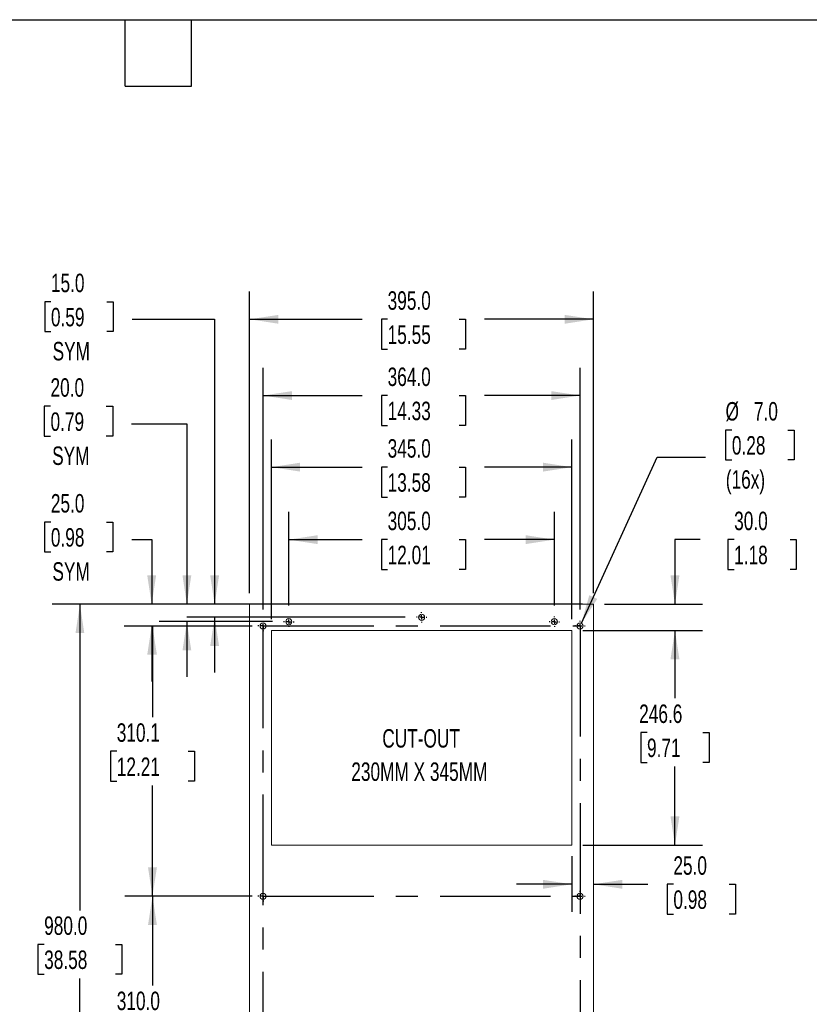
# Model space of a CAD drawing. Header units: millimetres. Extents: x 6 to 273, y 6 to 210.
# Tile 6 of 30: x 124 to 214, y 97 to 210. Entities that reach past the tile are written whole.
import ezdxf

# ---------------------------------------------------------------- set-up
doc = ezdxf.new("R2010")
doc.units = ezdxf.units.MM
doc.linetypes.add('CENTERX2', pattern=[20.32, 12.7, -2.54, 2.54, -2.54])
doc.layers.add('CENTER', color=40, linetype='CENTERX2')
doc.layers.add('DIMENSIONS', color=140, linetype='Continuous', lineweight=25)
doc.layers.add('TEXT', color=140, linetype='Continuous', lineweight=25)
doc.styles.add('SLDTEXTSTYLE0', font='TXT', dxfattribs={"width": 0.7})
doc.dimstyles.new('SLDDIMSTYLE0', dxfattribs={"dimtxt": 2.158008, "dimasz": 3.302, "dimexe": 0, "dimexo": 0.0625, "dimgap": 0.539502, "dimtad": 0, "dimtih": 1, "dimtoh": 1, "dimlfac": 10, "dimrnd": 1e-09, "dimzin": 4, "dimdsep": 46, "dimtxsty": 'SLDTEXTSTYLE0', "dimsah": 1, "dimcen": 0.09, "dimadec": 0, "dimazin": 1, "dimtfac": 1, "dimtofl": 0, "dimtmove": 0, "dimatfit": 3, "dimfxl": 0, "dimfrac": 2, "dimtolj": 1, "dimtzin": 12, "dimarcsym": 0})
doc.dimstyles.new('SLDDIMSTYLE1', dxfattribs={"dimtxt": 2.158008, "dimasz": 3.302, "dimexe": 0, "dimexo": 0.0625, "dimgap": 0.539502, "dimtad": 0, "dimtih": 1, "dimtoh": 1, "dimlfac": 10, "dimrnd": 1e-09, "dimzin": 12, "dimdsep": 46, "dimtxsty": 'SLDTEXTSTYLE0', "dimsah": 1, "dimcen": 0.09, "dimadec": 0, "dimazin": 3, "dimtfac": 1, "dimtofl": 0, "dimtmove": 0, "dimatfit": 3, "dimfxl": 0, "dimfrac": 2, "dimtolj": 1, "dimtzin": 12, "dimarcsym": 0})
doc.dimstyles.new('SLDDIMSTYLE2', dxfattribs={"dimtxt": 2.158008, "dimasz": 3.302, "dimexe": 0, "dimexo": 0.0625, "dimgap": 0.539502, "dimtad": 0, "dimtih": 1, "dimtoh": 1, "dimlfac": 10, "dimrnd": 1e-09, "dimzin": 4, "dimdsep": 46, "dimtxsty": 'SLDTEXTSTYLE0', "dimsah": 1, "dimcen": 0.09, "dimadec": 0, "dimazin": 1, "dimtfac": 1, "dimtmove": 0, "dimatfit": 0, "dimfxl": 0, "dimfrac": 2, "dimtolj": 1, "dimtzin": 12, "dimarcsym": 0})
doc.dimstyles.new('SLDDIMSTYLE3', dxfattribs={"dimtxt": 2.158008, "dimasz": 3.302, "dimexe": 0, "dimexo": 0.0625, "dimgap": 0.539502, "dimtad": 0, "dimtih": 1, "dimtoh": 1, "dimlfac": 10, "dimrnd": 1e-09, "dimzin": 4, "dimdsep": 46, "dimtxsty": 'SLDTEXTSTYLE0', "dimsah": 1, "dimcen": 0, "dimadec": 0, "dimazin": 1, "dimtfac": 1, "dimtofl": 0, "dimtmove": 0, "dimatfit": 3, "dimfxl": 0, "dimfrac": 2, "dimtolj": 1, "dimtzin": 12, "dimarcsym": 0})

# ---------------------------------------------------------------- blocks, each defined once
blk = doc.blocks.new('_D_2')
at = {"layer": 'DIMENSIONS'}
for p, q in [((150.48, 108.96), (135.87, 108.96)), ((139.04, 108.96), (139.04, 98.71)), ((134.94, 94.8), (134.21, 94.8)), ((134.21, 94.8), (134.21, 91.37)), ((143.14, 94.8), (143.87, 94.8)), ((143.87, 94.8), (143.87, 91.37)), ((134.21, 91.37), (134.94, 91.37)), ((139.04, 77.96), (139.04, 90.88)), ((143.87, 91.37), (143.14, 91.37)), ((150.48, 77.96), (135.87, 77.96))]:
    blk.add_line(p, q, dxfattribs=at)
for points in [[(139.04, 108.96), (138.53, 105.66), (139.55, 105.66)], [(139.04, 77.96), (139.55, 81.26), (138.53, 81.26)]]:
    blk.add_solid(points, dxfattribs=at)
at = {"layer": 'DIMENSIONS', "char_height": 2.117, "attachment_point": 1, "style": 'SLDTEXTSTYLE0'}
for s, insert in [('310.0', (134.94, 98.01)), ('12.20', (134.94, 94.09))]:
    blk.add_mtext(s, dxfattribs=dict(at, insert=insert))
blk = doc.blocks.new('_D_3')
at = {"layer": 'DIMENSIONS'}
for p, q in [((150.48, 139.97), (135.87, 139.97)), ((139.04, 139.97), (139.04, 129.5)), ((134.94, 125.59), (134.21, 125.59)), ((134.21, 125.59), (134.21, 122.16)), ((143.14, 125.59), (143.87, 125.59)), ((143.87, 125.59), (143.87, 122.16)), ((134.21, 122.16), (134.94, 122.16)), ((143.87, 122.16), (143.14, 122.16)), ((139.04, 108.96), (139.04, 121.67)), ((150.48, 108.96), (135.87, 108.96))]:
    blk.add_line(p, q, dxfattribs=at)
for points in [[(139.04, 139.97), (138.53, 136.67), (139.55, 136.67)], [(139.04, 108.96), (139.55, 112.26), (138.53, 112.26)]]:
    blk.add_solid(points, dxfattribs=at)
at = {"layer": 'DIMENSIONS', "char_height": 2.117, "attachment_point": 1, "style": 'SLDTEXTSTYLE0'}
for s, insert in [('310.1', (134.94, 128.8)), ('12.21', (134.94, 124.88))]:
    blk.add_mtext(s, dxfattribs=dict(at, insert=insert))
blk = doc.blocks.new('_D_4')
at = {"layer": 'DIMENSIONS'}
for p, q in [((150.2, 143.74), (150.2, 178.34)), ((189.7, 143.74), (189.7, 178.34)), ((150.2, 175.17), (163.13, 175.17)), ((166.05, 175.17), (165.33, 175.17)), ((165.33, 175.17), (165.33, 171.74)), ((174.26, 175.17), (174.99, 175.17)), ((174.99, 175.17), (174.99, 171.74)), ((189.7, 175.17), (177.19, 175.17)), ((165.33, 171.74), (166.05, 171.74)), ((174.99, 171.74), (174.26, 171.74))]:
    blk.add_line(p, q, dxfattribs=at)
for points in [[(150.2, 175.17), (153.5, 174.66), (153.5, 175.67)], [(189.7, 175.17), (186.4, 175.67), (186.4, 174.66)]]:
    blk.add_solid(points, dxfattribs=at)
at = {"layer": 'DIMENSIONS', "char_height": 2.117, "attachment_point": 1, "style": 'SLDTEXTSTYLE0'}
for s, insert in [('395.0', (166.05, 178.38)), ('15.55', (166.05, 174.46))]:
    blk.add_mtext(s, dxfattribs=dict(at, insert=insert))
blk = doc.blocks.new('_D_5')
at = {"layer": 'DIMENSIONS'}
for p, q in [((188.43, 142.47), (127.53, 142.47)), ((130.71, 142.47), (130.71, 107.34)), ((126.6, 103.43), (125.88, 103.43)), ((125.88, 103.43), (125.88, 100)), ((134.81, 103.43), (135.53, 103.43)), ((135.53, 103.43), (135.53, 100)), ((125.88, 100), (126.6, 100)), ((130.71, 44.47), (130.71, 99.52)), ((135.53, 100), (134.81, 100)), ((188.43, 44.47), (127.53, 44.47))]:
    blk.add_line(p, q, dxfattribs=at)
for points in [[(130.71, 142.47), (130.2, 139.16), (131.21, 139.16)], [(130.71, 44.47), (131.21, 47.77), (130.2, 47.77)]]:
    blk.add_solid(points, dxfattribs=at)
at = {"layer": 'DIMENSIONS', "char_height": 2.117, "attachment_point": 1, "style": 'SLDTEXTSTYLE0'}
for s, insert in [('980.0', (126.6, 106.64)), ('38.58', (126.6, 102.73))]:
    blk.add_mtext(s, dxfattribs=dict(at, insert=insert))
blk = doc.blocks.new('_D_7')
at = {"layer": 'DIMENSIONS'}
for p, q in [((188.47, 139.47), (202.22, 139.47)), ((199.05, 139.47), (199.05, 131.67)), ((195.84, 127.75), (195.12, 127.75)), ((195.12, 127.75), (195.12, 124.32)), ((202.25, 127.75), (202.98, 127.75)), ((202.98, 127.75), (202.98, 124.32)), ((195.12, 124.32), (195.84, 124.32)), ((202.98, 124.32), (202.25, 124.32)), ((199.05, 114.81), (199.05, 123.84)), ((188.47, 114.81), (202.22, 114.81))]:
    blk.add_line(p, q, dxfattribs=at)
for points in [[(199.05, 139.47), (198.54, 136.16), (199.56, 136.16)], [(199.05, 114.81), (199.56, 118.11), (198.54, 118.11)]]:
    blk.add_solid(points, dxfattribs=at)
at = {"layer": 'DIMENSIONS', "char_height": 2.117, "attachment_point": 1, "style": 'SLDTEXTSTYLE0'}
for s, insert in [('246.6', (194.94, 130.96)), ('9.71', (195.84, 127.05))]:
    blk.add_mtext(s, dxfattribs=dict(at, insert=insert))
blk = doc.blocks.new('_D_8')
at = {"layer": 'DIMENSIONS'}
for p, q in [((201.96, 149.88), (199.05, 149.88)), ((199.05, 149.88), (199.05, 142.47)), ((205.85, 149.88), (205.13, 149.88)), ((205.13, 149.88), (205.13, 146.45)), ((212.27, 149.88), (212.99, 149.88)), ((212.99, 149.88), (212.99, 146.45)), ((205.13, 146.45), (205.85, 146.45)), ((212.99, 146.45), (212.27, 146.45)), ((190.97, 142.47), (202.22, 142.47)), ((188.47, 139.47), (202.22, 139.47)), ((199.05, 139.47), (199.05, 133.12))]:
    blk.add_line(p, q, dxfattribs=at)
for points in [[(199.05, 142.47), (199.56, 145.77), (198.54, 145.77)], [(199.05, 139.47), (198.54, 136.16), (199.56, 136.16)]]:
    blk.add_solid(points, dxfattribs=at)
at = {"layer": 'DIMENSIONS', "char_height": 2.117, "attachment_point": 1, "style": 'SLDTEXTSTYLE0'}
for s, insert in [('30.0', (205.85, 153.09)), ('1.18', (205.85, 149.18))]:
    blk.add_mtext(s, dxfattribs=dict(at, insert=insert))
blk = doc.blocks.new('_D_9')
at = {"layer": 'DIMENSIONS'}
for p, q in [((205.59, 162.46), (204.87, 162.46)), ((204.87, 162.46), (204.87, 159.03)), ((212, 162.46), (212.73, 162.46)), ((212.73, 162.46), (212.73, 159.03)), ((188.3, 140.29), (197, 159.33)), ((197, 159.33), (202.55, 159.33)), ((204.87, 159.03), (205.59, 159.03)), ((212.73, 159.03), (212, 159.03))]:
    blk.add_line(p, q, dxfattribs=at)
blk.add_solid([(188.3, 140.29), (190.13, 143.08), (189.21, 143.5)], dxfattribs=at)
at = {"layer": 'DIMENSIONS', "char_height": 2.117, "attachment_point": 1, "style": 'SLDTEXTSTYLE0'}
for s, insert in [('%%c', (204.86, 165.67)), ('7.0', (208.12, 165.67)), ('0.28', (205.59, 161.76)), ('(16x)', (204.89, 157.85))]:
    blk.add_mtext(s, dxfattribs=dict(at, insert=insert))
blk = doc.blocks.new('_D_10')
at = {"layer": 'DIMENSIONS'}
for p, q in [((127.37, 151.9), (126.64, 151.9)), ((126.64, 151.9), (126.64, 148.47)), ((133.78, 151.9), (134.5, 151.9)), ((134.5, 151.9), (134.5, 148.47)), ((136.68, 149.88), (138.95, 149.88)), ((138.95, 149.88), (138.95, 142.47)), ((126.64, 148.47), (127.37, 148.47)), ((134.5, 148.47), (133.78, 148.47)), ((148.93, 142.47), (135.78, 142.47)), ((149.88, 139.97), (135.78, 139.97)), ((138.95, 139.97), (138.95, 133.62))]:
    blk.add_line(p, q, dxfattribs=at)
for points in [[(138.95, 142.47), (139.46, 145.77), (138.44, 145.77)], [(138.95, 139.97), (138.44, 136.67), (139.46, 136.67)]]:
    blk.add_solid(points, dxfattribs=at)
at = {"layer": 'DIMENSIONS', "char_height": 2.117, "attachment_point": 1, "style": 'SLDTEXTSTYLE0'}
for s, insert in [('25.0', (127.37, 155.11)), ('0.98', (127.37, 151.2)), ('SYM', (127.55, 147.29))]:
    blk.add_mtext(s, dxfattribs=dict(at, insert=insert))
blk = doc.blocks.new('_D_11')
at = {"layer": 'DIMENSIONS'}
for p, q in [((127.33, 165.18), (126.61, 165.18)), ((126.61, 165.18), (126.61, 161.76)), ((133.74, 165.18), (134.47, 165.18)), ((134.47, 165.18), (134.47, 161.76)), ((136.64, 163.17), (142.99, 163.17)), ((142.99, 163.17), (142.99, 142.47)), ((126.61, 161.76), (127.33, 161.76)), ((134.47, 161.76), (133.74, 161.76)), ((148.93, 142.47), (139.82, 142.47)), ((152.83, 140.47), (139.82, 140.47)), ((142.99, 140.47), (142.99, 134.12))]:
    blk.add_line(p, q, dxfattribs=at)
for points in [[(142.99, 142.47), (143.5, 145.77), (142.49, 145.77)], [(142.99, 140.47), (142.49, 137.16), (143.5, 137.16)]]:
    blk.add_solid(points, dxfattribs=at)
at = {"layer": 'DIMENSIONS', "char_height": 2.117, "attachment_point": 1, "style": 'SLDTEXTSTYLE0'}
for s, insert in [('20.0', (127.33, 168.4)), ('0.79', (127.33, 164.48)), ('SYM', (127.52, 160.57))]:
    blk.add_mtext(s, dxfattribs=dict(at, insert=insert))
blk = doc.blocks.new('_D_12')
at = {"layer": 'DIMENSIONS'}
for p, q in [((127.38, 177.18), (126.66, 177.18)), ((126.66, 177.18), (126.66, 173.76)), ((133.8, 177.18), (134.52, 177.18)), ((134.52, 177.18), (134.52, 173.76)), ((136.69, 175.17), (146.18, 175.17)), ((146.18, 175.17), (146.18, 142.47)), ((126.66, 173.76), (127.38, 173.76)), ((134.52, 173.76), (133.8, 173.76)), ((148.93, 142.47), (143, 142.47)), ((168.08, 140.97), (143, 140.97)), ((146.18, 140.97), (146.18, 134.62))]:
    blk.add_line(p, q, dxfattribs=at)
for points in [[(146.18, 142.47), (146.69, 145.77), (145.67, 145.77)], [(146.18, 140.97), (145.67, 137.66), (146.69, 137.66)]]:
    blk.add_solid(points, dxfattribs=at)
at = {"layer": 'DIMENSIONS', "char_height": 2.117, "attachment_point": 1, "style": 'SLDTEXTSTYLE0'}
for s, insert in [('15.0', (127.38, 180.4)), ('0.59', (127.38, 176.48)), ('SYM', (127.57, 172.57))]:
    blk.add_mtext(s, dxfattribs=dict(at, insert=insert))
blk = doc.blocks.new('_D_13')
at = {"layer": 'DIMENSIONS'}
for p, q in [((154.7, 142.34), (154.7, 153.06)), ((185.2, 142.34), (185.2, 153.06)), ((154.7, 149.88), (163.13, 149.88)), ((166.05, 149.88), (165.33, 149.88)), ((165.33, 149.88), (165.33, 146.45)), ((174.26, 149.88), (174.99, 149.88)), ((174.99, 149.88), (174.99, 146.45)), ((185.2, 149.88), (177.19, 149.88)), ((165.33, 146.45), (166.05, 146.45)), ((174.99, 146.45), (174.26, 146.45))]:
    blk.add_line(p, q, dxfattribs=at)
for points in [[(154.7, 149.88), (158, 149.37), (158, 150.39)], [(185.2, 149.88), (181.9, 150.39), (181.9, 149.37)]]:
    blk.add_solid(points, dxfattribs=at)
at = {"layer": 'DIMENSIONS', "char_height": 2.117, "attachment_point": 1, "style": 'SLDTEXTSTYLE0'}
for s, insert in [('305.0', (166.05, 153.09)), ('12.01', (166.05, 149.18))]:
    blk.add_mtext(s, dxfattribs=dict(at, insert=insert))
blk = doc.blocks.new('_D_14')
at = {"layer": 'DIMENSIONS'}
for p, q in [((152.7, 140.74), (152.7, 161.37)), ((187.2, 140.74), (187.2, 161.37)), ((152.7, 158.2), (163.13, 158.2)), ((166.05, 158.2), (165.33, 158.2)), ((165.33, 158.2), (165.33, 154.77)), ((174.26, 158.2), (174.99, 158.2)), ((174.99, 158.2), (174.99, 154.77)), ((187.2, 158.2), (177.19, 158.2)), ((165.33, 154.77), (166.05, 154.77)), ((174.99, 154.77), (174.26, 154.77))]:
    blk.add_line(p, q, dxfattribs=at)
for points in [[(152.7, 158.2), (156, 157.69), (156, 158.71)], [(187.2, 158.2), (183.9, 158.71), (183.9, 157.69)]]:
    blk.add_solid(points, dxfattribs=at)
at = {"layer": 'DIMENSIONS', "char_height": 2.117, "attachment_point": 1, "style": 'SLDTEXTSTYLE0'}
for s, insert in [('345.0', (166.05, 161.41)), ('13.58', (166.05, 157.5))]:
    blk.add_mtext(s, dxfattribs=dict(at, insert=insert))
blk = doc.blocks.new('_D_15')
at = {"layer": 'DIMENSIONS'}
for p, q in [((151.75, 141.85), (151.75, 169.59)), ((188.15, 141.85), (188.15, 169.59)), ((151.75, 166.42), (163.13, 166.42)), ((166.05, 166.42), (165.33, 166.42)), ((165.33, 166.42), (165.33, 162.99)), ((174.26, 166.42), (174.99, 166.42)), ((174.99, 166.42), (174.99, 162.99)), ((188.15, 166.42), (177.19, 166.42)), ((165.33, 162.99), (166.05, 162.99)), ((174.99, 162.99), (174.26, 162.99))]:
    blk.add_line(p, q, dxfattribs=at)
for points in [[(151.75, 166.42), (155.05, 165.91), (155.05, 166.92)], [(188.15, 166.42), (184.85, 166.92), (184.85, 165.91)]]:
    blk.add_solid(points, dxfattribs=at)
at = {"layer": 'DIMENSIONS', "char_height": 2.117, "attachment_point": 1, "style": 'SLDTEXTSTYLE0'}
for s, insert in [('364.0', (166.05, 169.63)), ('14.33', (166.05, 165.71))]:
    blk.add_mtext(s, dxfattribs=dict(at, insert=insert))
blk = doc.blocks.new('_D_16')
at = {"layer": 'DIMENSIONS'}
for p, q in [((187.2, 113.54), (187.2, 107.15)), ((187.2, 110.33), (180.85, 110.33)), ((189.7, 110.33), (195.95, 110.33)), ((198.87, 110.33), (198.15, 110.33)), ((198.15, 110.33), (198.15, 106.9)), ((205.28, 110.33), (206.01, 110.33)), ((206.01, 110.33), (206.01, 106.9)), ((198.15, 106.9), (198.87, 106.9)), ((206.01, 106.9), (205.28, 106.9))]:
    blk.add_line(p, q, dxfattribs=at)
for points in [[(187.2, 110.33), (183.9, 110.84), (183.9, 109.82)], [(189.7, 110.33), (193, 109.82), (193, 110.84)]]:
    blk.add_solid(points, dxfattribs=at)
at = {"layer": 'DIMENSIONS', "char_height": 2.117, "attachment_point": 1, "style": 'SLDTEXTSTYLE0'}
for s, insert in [('25.0', (198.87, 113.54)), ('0.98', (198.87, 109.63))]:
    blk.add_mtext(s, dxfattribs=dict(at, insert=insert))
blk = doc.blocks.new('SW_NOTE_0_9')
at = {"layer": 'TEXT', "color": 0, "attachment_point": 2, "style": 'SLDTEXTSTYLE0'}
for s, insert, char_height in [('CUT-OUT', (6.28, 2.73), 2.117), ('230MM X 345MM', (6.08, -1.09), 2.1167)]:
    blk.add_mtext(s, dxfattribs=dict(at, insert=insert, char_height=char_height))
blk = doc.blocks.new('SW_CENTERMARKSYMBOL_0')
at = {"layer": 'CENTER', "color": 0}
for p, q in [((-0.508, 0), (-0.604, 0)), ((0, 0), (-0.254, 0)), ((0, 0.508), (0, 0.604)), ((0, 0), (0, 0.254)), ((0, 0), (0, -0.254)), ((0, 0), (0.254, 0)), ((0.508, 0), (0.604, 0)), ((0, -0.508), (0, -0.604))]:
    blk.add_line(p, q, dxfattribs=at)
blk = doc.blocks.new('SW_CENTERMARKSYMBOL_1')
at = {"layer": 'CENTER', "color": 0}
for p, q in [((-0.508, 0), (-0.604, 0)), ((0, 0), (-0.254, 0)), ((0, 0.508), (0, 0.604)), ((0, 0), (0, 0.254)), ((0, 0), (0, -0.254)), ((0, 0), (0.254, 0)), ((0.508, 0), (0.604, 0)), ((0, -0.508), (0, -0.604))]:
    blk.add_line(p, q, dxfattribs=at)
blk = doc.blocks.new('SW_CENTERMARKSYMBOL_2')
at = {"layer": 'CENTER', "color": 0}
for p, q in [((-0.508, 0), (-0.604, 0)), ((0, 0), (-0.254, 0)), ((0, 0.508), (0, 0.604)), ((0, 0), (0, 0.254)), ((0, 0), (0, -0.254)), ((0, 0), (0.254, 0)), ((0.508, 0), (0.604, 0)), ((0, -0.508), (0, -0.604))]:
    blk.add_line(p, q, dxfattribs=at)
blk = doc.blocks.new('SW_CENTERMARKSYMBOL_3')
at = {"layer": 'CENTER', "color": 0}
for p, q in [((-0.508, 0), (-0.604, 0)), ((0, 0), (-0.254, 0)), ((0, 0.508), (0, 0.604)), ((0, 0), (0, 0.254)), ((0, 0), (0, -0.254)), ((0, 0), (0.254, 0)), ((0.508, 0), (0.604, 0)), ((0, -0.508), (0, -0.604))]:
    blk.add_line(p, q, dxfattribs=at)
blk = doc.blocks.new('SW_CENTERMARKSYMBOL_4')
at = {"layer": 'CENTER', "color": 0}
for p, q in [((-0.508, 0), (-0.604, 0)), ((0, 0), (-0.254, 0)), ((0, 0.508), (0, 0.604)), ((0, 0), (0, 0.254)), ((0, 0), (0, -0.254)), ((0, 0), (0.254, 0)), ((0.508, 0), (0.604, 0)), ((0, -0.508), (0, -0.604))]:
    blk.add_line(p, q, dxfattribs=at)
blk = doc.blocks.new('SW_CENTERMARKSYMBOL_5')
at = {"layer": 'CENTER', "color": 0}
for p, q in [((-0.508, 0), (-0.604, 0)), ((0, 0), (-0.254, 0)), ((0, 0.508), (0, 0.604)), ((0, 0), (0, 0.254)), ((0, 0), (0, -0.254)), ((0, 0), (0.254, 0)), ((0.508, 0), (0.604, 0)), ((0, -0.508), (0, -0.604))]:
    blk.add_line(p, q, dxfattribs=at)
blk = doc.blocks.new('SW_CENTERMARKSYMBOL_6')
at = {"layer": 'CENTER', "color": 0}
for p, q in [((-0.508, 0), (-0.604, 0)), ((0, 0), (-0.254, 0)), ((0, 0.508), (0, 0.604)), ((0, 0), (0, 0.254)), ((0, 0), (0, -0.254)), ((0, 0), (0.254, 0)), ((0.508, 0), (0.604, 0)), ((0, -0.508), (0, -0.604))]:
    blk.add_line(p, q, dxfattribs=at)

msp = doc.modelspace()

# ---------------------------------------------------------------- linework, layer by layer
at = {"color": 179, "linetype": 'Continuous', "lineweight": 18}
for p, q in [((150.2011, 142.4663), (189.7011, 142.4663)), ((150.2011, 142.4663), (150.2011, 44.4663)), ((189.7011, 142.4663), (189.7011, 44.4663)), ((152.7011, 139.4663), (187.2011, 139.4663)), ((152.7011, 139.4663), (152.7011, 114.8055)), ((187.2011, 139.4663), (187.2011, 114.8055)), ((152.7011, 114.8055), (187.2011, 114.8055))]:
    msp.add_line(p, q, dxfattribs=at)
for centre in [(169.9511, 140.9663), (151.7511, 139.9713), (154.7011, 140.4663), (185.2011, 140.4663), (188.1511, 139.9713), (151.7511, 108.9613), (188.1511, 108.9613)]:
    msp.add_circle(centre, 0.35, dxfattribs=at)
at = {"layer": 'CENTER'}
for p, q in [((151.7511, 139.9713), (188.1511, 139.9713)), ((151.7511, 46.9613), (151.7511, 139.9713)), ((188.1511, 139.9713), (188.1511, 46.9613)), ((151.7511, 108.9613), (188.1511, 108.9613))]:
    msp.add_line(p, q, dxfattribs=at)
at = {"layer": 'TEXT'}
for p, q in [((6.35, 209.55), (273.05, 209.55)), ((135.89, 201.93), (135.89, 209.55)), ((143.51, 201.93), (143.51, 209.55)), ((135.89, 201.93), (143.51, 201.93))]:
    msp.add_line(p, q, dxfattribs=at)

# ---------------------------------------------------------------- block references
at = {"layer": 'CENTER'}
for name, p in [('SW_CENTERMARKSYMBOL_2', (169.9511, 140.9663)), ('SW_CENTERMARKSYMBOL_0', (151.7511, 139.9713)), ('SW_CENTERMARKSYMBOL_1', (154.7011, 140.4663)), ('SW_CENTERMARKSYMBOL_3', (185.2011, 140.4663)), ('SW_CENTERMARKSYMBOL_4', (188.1511, 139.9713)), ('SW_CENTERMARKSYMBOL_6', (151.7511, 108.9613)), ('SW_CENTERMARKSYMBOL_5', (188.1511, 108.9613))]:
    msp.add_blockref(name, p, dxfattribs=at)
at = {"layer": 'TEXT'}
msp.add_blockref('SW_NOTE_0_9', (163.6141, 125.4025), dxfattribs=at)

# ---------------------------------------------------------------- dimensions: what is measured, and where the dimension line sits
at = {"layer": 'DIMENSIONS'}
for base, p1, picture, middle in [((146.1794, 142.4663), (169.3471, 140.9663), '_D_12', (146.1794, 175.1663)), ((142.9936, 142.4663), (154.0971, 140.4663), '_D_11', (142.9936, 163.1663)), ((138.9509, 142.4663), (151.1471, 139.9713), '_D_10', (138.9509, 149.8806))]:
    dim = msp.add_linear_dim(base=base, p1=p1, p2=(150.2011, 142.4663), angle=90, text='<>\\PSYM', dimstyle='SLDDIMSTYLE2', dxfattribs=at)
    dim.commit()
    dim.dimension.update_dxf_attribs({"geometry": picture, "text_midpoint": middle, "dimtype": 160})
for base, p1, p2, dimstyle, picture, middle in [((189.7011, 175.1663), (150.2011, 142.4663), (189.7011, 142.4663), 'SLDDIMSTYLE0', '_D_4', (170.1581, 175.1663)), ((188.1511, 166.4161), (151.7511, 140.5753), (188.1511, 140.5753), 'SLDDIMSTYLE0', '_D_15', (170.1581, 166.4161)), ((187.2011, 158.1991), (152.7011, 139.4663), (187.2011, 139.4663), 'SLDDIMSTYLE0', '_D_14', (170.1581, 158.1991)), ((185.2011, 149.8806), (154.7011, 141.0703), (185.2011, 141.0703), 'SLDDIMSTYLE0', '_D_13', (170.1581, 149.8806)), ((189.7011, 110.3299), (187.2011, 114.8055), (189.7011, 142.4663), 'SLDDIMSTYLE2', '_D_16', (202.0779, 110.3299))]:
    dim = msp.add_linear_dim(base=base, p1=p1, p2=p2, dimstyle=dimstyle, dxfattribs=at)
    dim.commit()
    dim.dimension.update_dxf_attribs({"geometry": picture, "text_midpoint": middle, "dimtype": 160})
dim = msp.add_diameter_dim_2p(p1=(188.0057, 139.6529), p2=(188.2966, 140.2896), text='<>\\P(16x)', dimstyle='SLDDIMSTYLE3', dxfattribs=at)
dim.commit()
dim.dimension.update_dxf_attribs({"geometry": '_D_9', "text_midpoint": (208.7973, 160.7465), "dimtype": 163})
for base, p1, p2, dimstyle, picture, middle in [((199.0486, 142.4663), (187.2011, 139.4663), (189.7011, 142.4663), 'SLDDIMSTYLE2', '_D_8', (199.0486, 149.8806)), ((130.7059, 44.4663), (189.7011, 142.4663), (189.7011, 44.4663), 'SLDDIMSTYLE0', '_D_5', (130.7059, 103.4294)), ((139.0406, 139.9713), (151.7511, 108.9613), (151.7511, 139.9713), 'SLDDIMSTYLE1', '_D_3', (139.0406, 125.585)), ((199.0486, 114.8055), (187.2011, 139.4663), (187.2011, 114.8055), 'SLDDIMSTYLE1', '_D_7', (199.0486, 127.7525)), ((139.0406, 77.9613), (151.7511, 108.9613), (151.7511, 77.9613), 'SLDDIMSTYLE0', '_D_2', (139.0406, 94.7961))]:
    dim = msp.add_linear_dim(base=base, p1=p1, p2=p2, angle=90, dimstyle=dimstyle, dxfattribs=at)
    dim.commit()
    dim.dimension.update_dxf_attribs({"geometry": picture, "text_midpoint": middle, "dimtype": 160})

doc.saveas('drawing.dxf')
